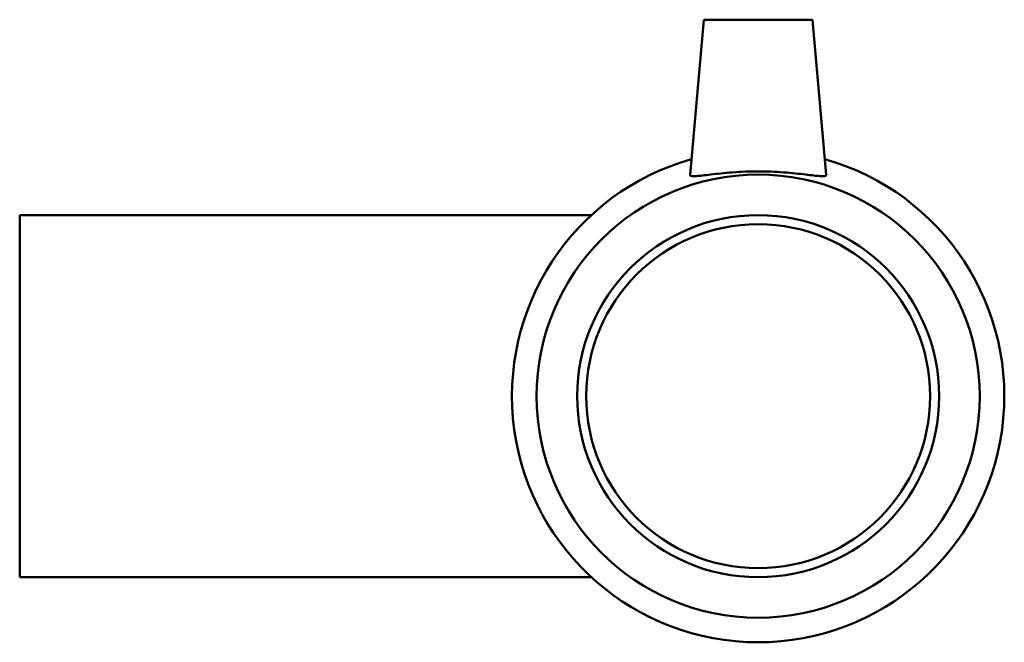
# Model space of a CAD drawing. Header units: millimetres. Extents: x -146 to 1455, y -197 to 1718.
# Tile 4 of 8: x 1141 to 1277, y 332 to 418. Entities that reach past the tile are written whole.
import ezdxf

# ---------------------------------------------------------------- set-up
doc = ezdxf.new("R2010")
doc.units = ezdxf.units.MM
doc.layers.add('Visible (ANSI)', color=7, linetype='Continuous', lineweight=50)

msp = doc.modelspace()

# ---------------------------------------------------------------- linework, layer by layer
at = {"layer": 'Visible (ANSI)'}
for p, q in [((1235.964, 417.927), (1234.087, 396.481)), ((1235.964, 417.927), (1250.964, 417.927)), ((1250.964, 417.927), (1252.84, 396.481)), ((1141.464, 390.927), (1141.464, 340.927)), ((1141.464, 390.927), (1220.42, 390.927)), ((1141.464, 340.927), (1220.42, 340.927))]:
    msp.add_line(p, q, dxfattribs=at)
for radius in [30.6, 25, 23.75]:
    msp.add_circle((1243.464, 365.927), radius, dxfattribs=at)
msp.add_arc((1243.464, 365.927), 34, 105.67373, 74.32627, dxfattribs=at)
msp.add_open_spline([(1252.837, 396.447), (1252.804, 396.34), (1252.541, 396.299), (1251.55, 396.353), (1250.822, 396.444), (1249.167, 396.638), (1248.124, 396.756), (1245.85, 396.925), (1244.618, 396.974), (1242.309, 396.974), (1241.077, 396.925), (1238.803, 396.756), (1237.761, 396.638), (1236.105, 396.444), (1235.377, 396.353), (1234.386, 396.299), (1234.124, 396.34), (1234.088, 396.457), (1234.086, 396.469), (1234.088, 396.481)], degree=3, knots=[0, 0, 0, 0, 0.3439428, 0.3439428, 0.6878855, 0.6878855, 1.0342288, 1.0342288, 1.380572, 1.380572, 1.7269152, 1.7269152, 2.0732584, 2.0732584, 2.4172012, 2.4172012, 2.761144, 2.761144, 2.7957313, 2.7957313, 2.7957313, 2.7957313], dxfattribs=at)
msp.add_open_spline([(1252.84, 396.481), (1252.841, 396.469), (1252.84, 396.457), (1252.837, 396.447)], degree=3, dxfattribs=at)

doc.saveas('drawing.dxf')
